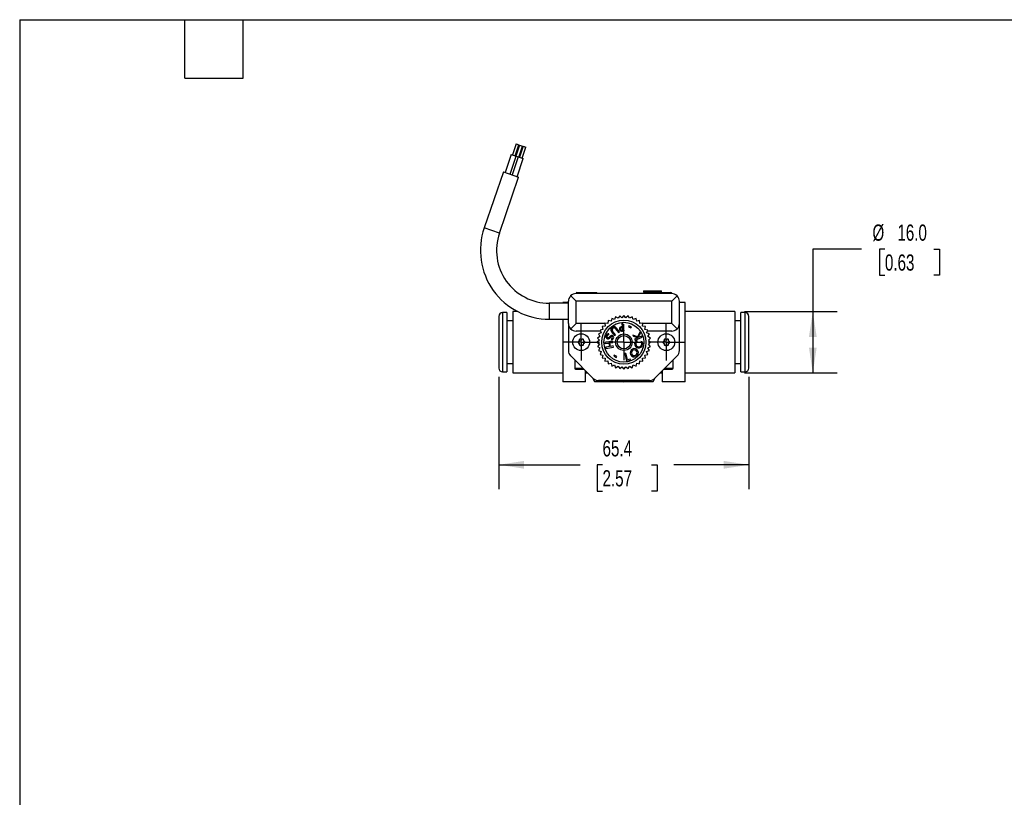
# Model space of a CAD drawing. Header units: millimetres. Extents: x 13 to 546, y 13 to 419.
# Tile 8 of 20: x 13 to 270, y 216 to 419. Entities that reach past the tile are written whole.
import ezdxf

# ---------------------------------------------------------------- set-up
doc = ezdxf.new("R2010")
doc.units = ezdxf.units.MM
doc.header["$LTSCALE"] = 2
doc.linetypes.add('SLD-Center', pattern=[19.05, 15.24, -1.27, 1.27, -1.27])
doc.linetypes.add('SLD-Solid', pattern=[0])
doc.layers.add('CENTER', color=40, linetype='SLD-Center')
doc.layers.add('DIMENSIONS', color=140, linetype='SLD-Solid', lineweight=25)
doc.layers.add('TEXT', color=140, linetype='SLD-Solid', lineweight=25)
doc.styles.add('SLDTEXTSTYLE0', font='TXT', dxfattribs={"width": 0.7})
doc.dimstyles.new('SLDDIMSTYLE2', dxfattribs={"dimtxt": 4.316016, "dimasz": 6.604, "dimexe": 0, "dimexo": 0.0625, "dimgap": 1.079004, "dimtad": 0, "dimtih": 1, "dimtoh": 1, "dimdec": 1, "dimrnd": 1e-09, "dimzin": 4, "dimdsep": 46, "dimtxsty": 'SLDTEXTSTYLE0', "dimsah": 1, "dimcen": 0.09, "dimadec": 0, "dimazin": 1, "dimtfac": 1, "dimtdec": 1, "dimtofl": 0, "dimtmove": 0, "dimatfit": 3, "dimfxl": 0, "dimfrac": 2, "dimtolj": 1, "dimtzin": 12, "dimarcsym": 0})
doc.dimstyles.new('SLDDIMSTYLE3', dxfattribs={"dimtxt": 4.316016, "dimasz": 6.604, "dimexe": 0, "dimexo": 0.0625, "dimgap": 1.079004, "dimtad": 0, "dimtih": 1, "dimtoh": 1, "dimdec": 1, "dimrnd": 1e-09, "dimzin": 12, "dimdsep": 46, "dimtxsty": 'SLDTEXTSTYLE0', "dimsah": 1, "dimcen": 0.09, "dimadec": 0, "dimazin": 3, "dimtfac": 1, "dimtdec": 1, "dimtofl": 0, "dimtmove": 0, "dimatfit": 3, "dimfxl": 0, "dimfrac": 2, "dimtolj": 1, "dimtzin": 12, "dimarcsym": 0})

# ---------------------------------------------------------------- blocks, each defined once
blk = doc.blocks.new('_D_12')
at = {"layer": 'DIMENSIONS'}
for p, q in [((232.75, 359.16), (220.05, 359.16)), ((220.05, 359.16), (220.05, 342.82)), ((238.91, 359.16), (237.46, 359.16)), ((237.46, 359.16), (237.46, 352.3)), ((251.74, 359.16), (253.19, 359.16)), ((253.19, 359.16), (253.19, 352.3)), ((237.46, 352.3), (238.91, 352.3)), ((253.19, 352.3), (251.74, 352.3)), ((202.2, 342.82), (226.4, 342.82)), ((220.05, 342.82), (220.05, 326.82)), ((202.2, 326.82), (226.4, 326.82))]:
    blk.add_line(p, q, dxfattribs=at)
for points in [[(220.05, 342.82), (219.04, 336.22), (221.07, 336.22)], [(220.05, 326.82), (221.07, 333.43), (219.04, 333.43)]]:
    blk.add_solid(points, dxfattribs=at)
at = {"layer": 'DIMENSIONS', "char_height": 4.233, "attachment_point": 1, "style": 'SLDTEXTSTYLE0'}
for s, insert in [('%%c', (235.65, 365.58)), ('16.0', (242.17, 365.58)), ('0.63', (238.91, 357.76))]:
    blk.add_mtext(s, dxfattribs=dict(at, insert=insert))
blk = doc.blocks.new('_D_13')
at = {"layer": 'DIMENSIONS'}
for p, q in [((137.96, 325.79), (137.96, 296.44)), ((203.36, 325.79), (203.36, 296.44)), ((137.96, 302.79), (159.24, 302.79)), ((165.08, 302.79), (163.64, 302.79)), ((163.64, 302.79), (163.64, 295.93)), ((177.91, 302.79), (179.36, 302.79)), ((179.36, 302.79), (179.36, 295.93)), ((203.36, 302.79), (183.76, 302.79)), ((163.64, 295.93), (165.08, 295.93)), ((179.36, 295.93), (177.91, 295.93))]:
    blk.add_line(p, q, dxfattribs=at)
for points in [[(137.96, 302.79), (144.57, 301.77), (144.57, 303.8)], [(203.36, 302.79), (196.76, 303.8), (196.76, 301.77)]]:
    blk.add_solid(points, dxfattribs=at)
at = {"layer": 'DIMENSIONS', "char_height": 4.233, "attachment_point": 1, "style": 'SLDTEXTSTYLE0'}
for s, insert in [('65.4', (165.08, 309.21)), ('2.57', (165.08, 301.38))]:
    blk.add_mtext(s, dxfattribs=dict(at, insert=insert))
blk = doc.blocks.new('SW_CENTERMARKSYMBOL_6')
at = {"layer": 'CENTER', "color": 0}
for p, q in [((0, 2.54), (0, 4.69)), ((-2.54, 0), (-4.69, 0)), ((0, 0), (-2.54, 0)), ((0, 0), (0, 2.54)), ((0, 0), (0, -2.54)), ((0, 0), (2.54, 0)), ((2.54, 0), (4.69, 0)), ((0, -2.54), (0, -4.69))]:
    blk.add_line(p, q, dxfattribs=at)
blk = doc.blocks.new('SW_CENTERMARKSYMBOL_7')
at = {"layer": 'CENTER', "color": 0}
for p, q in [((0, 2.54), (0, 4.74)), ((-2.54, 0), (-4.74, 0)), ((0, 0), (-2.54, 0)), ((0, 0), (0, 2.54)), ((0, 0), (0, -2.54)), ((0, 0), (2.54, 0)), ((2.54, 0), (4.74, 0)), ((0, -2.54), (0, -4.74))]:
    blk.add_line(p, q, dxfattribs=at)
blk = doc.blocks.new('SW_CENTERMARKSYMBOL_8')
at = {"layer": 'CENTER', "color": 0}
for p, q in [((0, 2.54), (0, 4.74)), ((-2.54, 0), (-4.74, 0)), ((0, 0), (-2.54, 0)), ((0, 0), (0, 2.54)), ((0, 0), (0, -2.54)), ((0, 0), (2.54, 0)), ((2.54, 0), (4.74, 0)), ((0, -2.54), (0, -4.74))]:
    blk.add_line(p, q, dxfattribs=at)

msp = doc.modelspace()

# ---------------------------------------------------------------- linework, layer by layer
for p, q in [((142.48, 386.64), (141.5, 383.8)), ((142.26, 383.54), (143.23, 386.38)), ((143.39, 386.32), (142.42, 383.48)), ((142.48, 386.64), (143.23, 386.38)), ((143.39, 386.32), (144.15, 386.06)), ((141.22, 383.9), (139.59, 379.17)), ((141.22, 383.9), (142.54, 383.44)), ((143.17, 383.22), (144.15, 386.06)), ((144.31, 386.01), (143.33, 383.17)), ((144.09, 382.91), (145.06, 385.75)), ((144.31, 386.01), (145.06, 385.75)), ((140.91, 378.71), (142.54, 383.44)), ((143.05, 383.27), (141.42, 378.54)), ((142.54, 383.44), (143.05, 383.27)), ((142.74, 378.08), (144.37, 382.81)), ((143.05, 383.27), (144.37, 382.81)), ((139.18, 379.31), (134.14, 364.68)), ((139.18, 379.31), (143.15, 377.94)), ((138.12, 363.32), (143.15, 377.94)), ((138.12, 363.32), (134.14, 364.68)), ((158.16, 347.62), (158.16, 347.52)), ((158.16, 347.62), (163.66, 347.62)), ((183.16, 347.52), (158.16, 347.52)), ((158.36, 347.82), (163.46, 347.82)), ((163.66, 347.52), (163.66, 347.62)), ((175.81, 348.22), (175.81, 347.97)), ((175.81, 348.22), (180.51, 348.22)), ((175.81, 347.97), (176.26, 347.52)), ((175.81, 347.97), (180.51, 347.97)), ((180.06, 347.52), (180.51, 347.97)), ((180.16, 347.62), (183.16, 347.62)), ((180.36, 347.82), (182.96, 347.82)), ((180.51, 347.97), (180.51, 348.22)), ((183.16, 347.52), (183.16, 347.62)), ((156.16, 345.02), (151.16, 345.02)), ((151.16, 345.02), (151.16, 340.82)), ((154.66, 345.17), (154.66, 345.02)), ((156.16, 345.17), (154.66, 345.17)), ((156.16, 339.72), (156.16, 345.52)), ((158.16, 345.52), (156.75, 346.94)), ((157.82, 347.49), (157.84, 347.5)), ((158.16, 339.72), (158.16, 345.52)), ((183.16, 345.52), (158.16, 345.52)), ((184.58, 346.94), (183.16, 345.52)), ((183.16, 339.72), (183.16, 345.52)), ((183.49, 347.5), (183.5, 347.49)), ((185.16, 339.72), (185.16, 345.52)), ((186.66, 345.17), (185.16, 345.17)), ((186.66, 324.47), (186.66, 345.17)), ((140.06, 342.57), (138.96, 342.57)), ((138.96, 342.57), (138.96, 327.07)), ((140.06, 342.57), (140.06, 327.07)), ((142.92, 342.82), (141.66, 342.82)), ((141.66, 342.82), (141.66, 326.82)), ((199.66, 342.82), (186.66, 342.82)), ((199.66, 342.82), (199.66, 326.82)), ((202.36, 342.57), (201.26, 342.57)), ((201.26, 327.07), (201.26, 342.57)), ((202.36, 327.07), (202.36, 342.57)), ((137.96, 341.57), (137.96, 341.49)), ((137.96, 341.31), (137.96, 328.33)), ((141.66, 340.42), (140.06, 340.42)), ((151.16, 340.82), (156.16, 340.82)), ((154.66, 340.82), (154.66, 324.47)), ((166.55, 340.49), (166.49, 339.71)), ((167.3, 340.3), (166.55, 340.49)), ((167.49, 341.06), (167.3, 340.3)), ((168.2, 340.76), (167.49, 341.06)), ((168.5, 341.48), (168.2, 340.76)), ((169.16, 341.07), (168.5, 341.48)), ((169.57, 341.74), (169.16, 341.07)), ((170.16, 341.23), (169.57, 341.74)), ((170.66, 341.82), (170.16, 341.23)), ((171.17, 341.23), (170.66, 341.82)), ((171.76, 341.74), (171.17, 341.23)), ((172.16, 341.07), (171.76, 341.74)), ((172.83, 341.48), (172.16, 341.07)), ((173.12, 340.76), (172.83, 341.48)), ((173.84, 341.06), (173.12, 340.76)), ((174.02, 340.3), (173.84, 341.06)), ((174.78, 340.49), (174.02, 340.3)), ((174.84, 339.71), (174.78, 340.49)), ((201.26, 340.42), (199.66, 340.42)), ((203.36, 341.49), (203.36, 341.57)), ((203.36, 328.33), (203.36, 341.31)), ((156.16, 339.72), (156.16, 332.65)), ((156.75, 338.31), (158.16, 339.72)), ((165.72, 339.72), (158.16, 339.72)), ((164.54, 337.72), (158.16, 337.72)), ((164.72, 337.28), (164.01, 336.99)), ((165.18, 338.18), (164.43, 338)), ((164.43, 338), (164.72, 337.28)), ((165.77, 339), (165, 338.94)), ((165, 338.94), (165.18, 338.18)), ((165.71, 339.77), (165.77, 339)), ((166.49, 339.71), (165.71, 339.77)), ((167.45, 337.51), (168.22, 336.55)), ((168.48, 336.75), (167.71, 337.72)), ((168.45, 338.31), (169.22, 337.34)), ((169.48, 337.55), (168.71, 338.51)), ((169.22, 337.34), (169.48, 337.55)), ((170.43, 339.79), (170.13, 339.74)), ((170.13, 339.74), (170.25, 338.88)), ((170.38, 338.03), (170.29, 338.62)), ((170.29, 337.75), (170.72, 337.81)), ((170.72, 337.81), (170.43, 339.79)), ((171.94, 339.13), (171.84, 338.88)), ((171.84, 338.88), (172.51, 338.61)), ((172.61, 338.87), (171.94, 339.13)), ((172.51, 338.61), (172.61, 338.87)), ((174.88, 337.53), (174.21, 336.25)), ((175.61, 339.77), (174.84, 339.71)), ((175.02, 337.18), (174.88, 337.53)), ((175.55, 339), (175.61, 339.77)), ((176.33, 338.94), (175.55, 339)), ((183.16, 339.72), (175.61, 339.72)), ((176.15, 338.18), (176.33, 338.94)), ((176.9, 338), (176.15, 338.18)), ((176.6, 337.28), (176.9, 338)), ((177.32, 336.99), (176.6, 337.28)), ((183.16, 337.72), (176.79, 337.72)), ((183.16, 339.72), (184.58, 338.31)), ((185.16, 332.65), (185.16, 339.72)), ((164.25, 335.33), (163.66, 334.82)), ((163.66, 334.82), (164.25, 334.32)), ((164.41, 336.32), (163.75, 335.92)), ((163.75, 335.92), (164.25, 335.33)), ((164.01, 336.99), (164.41, 336.32)), ((167.68, 335.1), (165.71, 334.76)), ((165.71, 334.76), (165.76, 334.45)), ((166.7, 336.71), (166.7, 337.01)), ((167.05, 336.38), (166.87, 336.19)), ((166.96, 334.66), (167.73, 334.79)), ((167.13, 333.71), (166.96, 334.66)), ((167.02, 335.92), (167.22, 336.14)), ((167.41, 335.71), (167.44, 335.43)), ((167.73, 334.79), (167.68, 335.1)), ((168.22, 336.55), (168.48, 336.75)), ((173.04, 336.68), (173.17, 336.36)), ((174.21, 336.25), (173.04, 336.68)), ((173.17, 336.36), (174.27, 335.99)), ((174.27, 335.99), (173.46, 335.66)), ((173.46, 335.66), (173.58, 335.37)), ((173.58, 335.37), (175.45, 336.14)), ((174.17, 335.14), (173.84, 335.19)), ((174.15, 335.12), (174.17, 335.14)), ((174.35, 336.02), (175.02, 337.18)), ((175.33, 336.42), (174.35, 336.02)), ((175.45, 334.92), (175.11, 334.97)), ((175.45, 336.14), (175.33, 336.42)), ((176.92, 336.32), (177.32, 336.99)), ((177.58, 335.92), (176.92, 336.32)), ((177.07, 335.33), (177.58, 335.92)), ((177.66, 334.82), (177.07, 335.33)), ((177.07, 334.32), (177.66, 334.82)), ((164.25, 334.32), (163.75, 333.73)), ((163.75, 333.73), (164.41, 333.32)), ((164.41, 333.32), (164.01, 332.66)), ((164.01, 332.66), (164.72, 332.36)), ((164.72, 332.36), (164.43, 331.64)), ((165.76, 334.45), (166.71, 334.61)), ((166.87, 333.66), (165.92, 333.5)), ((165.92, 333.5), (165.98, 333.19)), ((165.98, 333.19), (167.95, 333.54)), ((166.71, 334.61), (166.87, 333.66)), ((167.9, 333.84), (167.13, 333.71)), ((167.95, 333.54), (167.9, 333.84)), ((176.6, 332.36), (177.32, 332.66)), ((176.9, 331.64), (176.6, 332.36)), ((176.92, 333.32), (177.58, 333.73)), ((177.32, 332.66), (176.92, 333.32)), ((177.58, 333.73), (177.07, 334.32)), ((156.75, 331.24), (162.58, 325.41)), ((157.81, 330.17), (157.81, 328.02)), ((164.43, 331.64), (165.18, 331.46)), ((165.18, 331.46), (165, 330.71)), ((165, 330.71), (165.77, 330.65)), ((165.77, 330.65), (165.71, 329.87)), ((165.71, 329.87), (166.49, 329.93)), ((166.49, 329.93), (166.55, 329.16)), ((168.16, 331.44), (168.02, 331.21)), ((168.02, 331.21), (168.64, 330.83)), ((168.78, 331.07), (168.16, 331.44)), ((168.64, 330.83), (168.78, 331.07)), ((171.2, 331.91), (170.9, 331.84)), ((170.9, 331.84), (171.33, 329.89)), ((171.58, 330.22), (171.2, 331.91)), ((171.33, 329.89), (172.36, 330.12)), ((172.3, 330.38), (171.58, 330.22)), ((172.36, 330.12), (172.3, 330.38)), ((174.78, 329.16), (174.84, 329.93)), ((174.84, 329.93), (175.61, 329.87)), ((175.55, 330.65), (176.33, 330.71)), ((175.61, 329.87), (175.55, 330.65)), ((176.15, 331.46), (176.9, 331.64)), ((176.33, 330.71), (176.15, 331.46)), ((178.75, 325.41), (184.58, 331.24)), ((183.51, 328.02), (183.51, 330.17)), ((137.96, 328.15), (137.96, 328.07)), ((138.96, 327.07), (140.06, 327.07)), ((140.06, 329.22), (141.66, 329.22)), ((157.81, 328.02), (159.96, 328.02)), ((158.01, 327.82), (160.16, 327.82)), ((160.66, 324.47), (160.66, 327.32)), ((166.55, 329.16), (167.3, 329.34)), ((167.3, 329.34), (167.49, 328.59)), ((167.49, 328.59), (168.2, 328.88)), ((168.2, 328.88), (168.5, 328.17)), ((168.5, 328.17), (169.16, 328.57)), ((169.16, 328.57), (169.57, 327.91)), ((169.57, 327.91), (170.16, 328.41)), ((170.16, 328.41), (170.66, 327.82)), ((170.66, 327.82), (171.17, 328.41)), ((171.17, 328.41), (171.76, 327.91)), ((171.76, 327.91), (172.16, 328.57)), ((172.16, 328.57), (172.83, 328.17)), ((172.83, 328.17), (173.12, 328.88)), ((173.12, 328.88), (173.84, 328.59)), ((173.84, 328.59), (174.02, 329.34)), ((174.02, 329.34), (174.78, 329.16)), ((180.66, 327.32), (180.66, 324.47)), ((181.16, 327.82), (183.31, 327.82)), ((181.36, 328.02), (183.51, 328.02)), ((199.66, 329.22), (201.26, 329.22)), ((201.26, 327.07), (202.36, 327.07)), ((203.36, 328.07), (203.36, 328.15)), ((141.66, 326.82), (154.66, 326.82)), ((160.66, 324.47), (154.66, 324.47)), ((160.66, 326.82), (161.16, 326.82)), ((162.47, 325.52), (163.01, 324.57)), ((163.01, 324.57), (164.98, 324.57)), ((177.34, 324.82), (163.99, 324.82)), ((164.83, 324.82), (164.98, 324.57)), ((164.98, 324.57), (176.35, 324.57)), ((176.35, 324.57), (176.49, 324.82)), ((176.35, 324.57), (178.31, 324.57)), ((178.31, 324.57), (178.86, 325.52)), ((180.16, 326.82), (180.66, 326.82)), ((186.66, 324.47), (180.66, 324.47)), ((186.66, 326.82), (199.66, 326.82))]:
    msp.add_line(p, q)
for centre, radius in [((170.66, 334.82), 5.77), ((170.66, 334.82), 5.2), ((159.51, 334.82), 2.2), ((170.66, 334.82), 2.15), ((170.66, 334.82), 1.75), ((181.76, 334.82), 2.2)]:
    msp.add_circle(centre, radius)
for centre, radius, start, end in [((151.16, 358.82), 18, 161, 270), ((151.16, 358.82), 13.8, 161, 270), ((158.16, 345.52), 2, 90, 135), ((158.36, 347.62), 0.2, 90, 180), ((163.46, 347.62), 0.2, 0, 90), ((182.96, 347.62), 0.2, 0, 90), ((183.16, 345.52), 2, 45, 90), ((158.16, 345.52), 2, 135, 180), ((183.16, 345.52), 2, 0, 45), ((138.96, 341.57), 1, 90, 180), ((202.36, 341.57), 1, 0, 90), ((158.16, 339.72), 2, 180, 225), ((158.16, 339.72), 2, 225, 270), ((167.96, 338.03), 0.726, 143.0352, 226.1363), ((168.29, 337.76), 1.16, 106.8205, 141.9259), ((168.04, 338.07), 0.484, 159.9784, 227.0548), ((168.15, 337.93), 0.641, 98.5868, 151.1989), ((168.07, 338.12), 0.754, 31.2843, 98.5908), ((168.07, 338.46), 0.1, 80.5028, 99.4972), ((167.98, 338.01), 0.563, 32.1786, 79.094), ((170.07, 338.28), 0.588, 137.59, 239.0795), ((170.23, 337.91), 0.973, 88.9925, 127.989), ((170.07, 338.63), 0.907, 250.4009, 283.6316), ((170.01, 338.32), 0.231, 106.9058, 187.2077), ((170.06, 338.28), 0.28, 177.7024, 272.2976), ((170.46, 337.02), 1.61, 96.1731, 108.7434), ((170.08, 339.63), 1.64, 269.7886, 280.4292), ((183.16, 339.72), 2, 270, 315), ((183.16, 339.72), 2, 315, 0), ((166.63, 336.35), 0.675, 98.7413, 185.7682), ((166.55, 336.3), 0.591, 182.0041, 234.0889), ((166.56, 336.29), 0.59, 233.0214, 321.2459), ((166.61, 336.35), 0.374, 74.6765, 196.1926), ((166.55, 336.33), 0.315, 195.3943, 299.3305), ((166.59, 336.19), 0.825, 81.8487, 94.3117), ((166.41, 336.59), 0.613, 299.1504, 318.8518), ((167.49, 336.04), 0.554, 46.8798, 141.9606), ((167.63, 335.8), 0.531, 115.3425, 139.9184), ((167.49, 336.06), 0.238, 9.8993, 111.841), ((167.35, 336.07), 0.372, 278.2467, 3.3668), ((167.42, 335.99), 0.555, 272.319, 329.7559), ((167.4, 336.05), 0.606, 324.9061, 39.7622), ((174.53, 334.38), 1.06, 130.2603, 30.1678), ((174.54, 334.43), 0.795, 118.8396, 43.5156), ((181.76, 334.82), 0.88, 172.3077, 187.6923), ((181.76, 334.82), 0.65, 145.6426, 154.3574), ((181.76, 334.82), 0.88, 112.3077, 127.6923), ((181.76, 334.82), 0.65, 85.6426, 94.3574), ((181.76, 334.82), 0.88, 52.3077, 67.6923), ((181.76, 334.82), 0.65, 25.6426, 34.3574), ((181.76, 334.82), 0.88, 352.3077, 7.6923), ((158.16, 332.65), 2, 180, 225), ((173.4, 332.06), 1.09, 51.0646, 228.6786), ((173.42, 332.04), 0.77, 52.3124, 225.442), ((173.36, 332.09), 1.09, 231.0646, 48.6786), ((173.35, 332.1), 0.77, 232.3124, 45.442), ((181.76, 334.82), 0.65, 205.6426, 214.3574), ((181.76, 334.82), 0.88, 232.3077, 247.6923), ((181.76, 334.82), 0.65, 265.6426, 274.3574), ((181.76, 334.82), 0.88, 292.3077, 307.6923), ((181.76, 334.82), 0.65, 325.6426, 334.3574), ((183.16, 332.65), 2, 315, 0), ((138.96, 328.07), 1, 180, 270), ((158.01, 328.02), 0.2, 180, 270), ((183.31, 328.02), 0.2, 270, 0), ((202.36, 328.07), 1, 270, 0), ((163.99, 326.82), 2, 225, 270), ((170.66, 334.82), 10.31, 263.6033, 276.3967), ((177.34, 326.82), 2, 270, 315)]:
    msp.add_arc(centre, radius, start, end)
for points in [[(137.98, 341.49), (137.97, 341.43), (137.96, 341.37), (137.96, 341.31)], [(203.36, 341.31), (203.36, 341.37), (203.36, 341.43), (203.35, 341.49)], [(158.69, 334.94), (158.68, 334.86), (158.68, 334.78), (158.69, 334.7)], [(158.9, 335.05), (158.86, 335.04), (158.82, 335.03), (158.77, 335.03)], [(159.03, 335.19), (159.01, 335.16), (158.99, 335.13), (158.98, 335.1)], [(158.99, 335.41), (159.01, 335.36), (159.02, 335.32), (159.04, 335.28)], [(159.23, 335.64), (159.16, 335.61), (159.09, 335.57), (159.03, 335.52)], [(159.43, 335.51), (159.4, 335.54), (159.37, 335.57), (159.34, 335.61)], [(159.61, 335.47), (159.58, 335.47), (159.55, 335.47), (159.51, 335.47)], [(159.78, 335.61), (159.75, 335.57), (159.73, 335.54), (159.7, 335.51)], [(160.1, 335.52), (160.04, 335.57), (159.97, 335.61), (159.9, 335.64)], [(160.09, 335.28), (160.1, 335.32), (160.12, 335.36), (160.13, 335.41)], [(160.15, 335.1), (160.14, 335.13), (160.12, 335.16), (160.1, 335.19)], [(160.35, 335.03), (160.31, 335.03), (160.27, 335.04), (160.22, 335.05)], [(160.44, 334.7), (160.45, 334.78), (160.45, 334.86), (160.44, 334.94)], [(181.1, 335.05), (181.06, 335.04), (181.02, 335.03), (180.97, 335.03)], [(181.19, 335.41), (181.21, 335.36), (181.22, 335.32), (181.24, 335.28)], [(181.63, 335.51), (181.6, 335.54), (181.57, 335.57), (181.54, 335.61)], [(181.98, 335.61), (181.95, 335.57), (181.93, 335.54), (181.9, 335.51)], [(182.29, 335.28), (182.3, 335.32), (182.32, 335.36), (182.33, 335.41)], [(182.55, 335.03), (182.51, 335.03), (182.47, 335.04), (182.42, 335.05)], [(158.77, 334.62), (158.82, 334.61), (158.86, 334.6), (158.9, 334.6)], [(158.98, 334.54), (158.99, 334.51), (159.01, 334.48), (159.03, 334.46)], [(159.04, 334.37), (159.02, 334.32), (159.01, 334.28), (158.99, 334.24)], [(159.03, 334.13), (159.09, 334.08), (159.16, 334.04), (159.23, 334.01)], [(159.34, 334.04), (159.37, 334.07), (159.4, 334.1), (159.43, 334.14)], [(159.51, 334.17), (159.55, 334.17), (159.58, 334.17), (159.61, 334.17)], [(159.7, 334.14), (159.73, 334.1), (159.75, 334.07), (159.78, 334.04)], [(159.9, 334.01), (159.97, 334.04), (160.04, 334.08), (160.1, 334.13)], [(160.13, 334.24), (160.12, 334.28), (160.1, 334.32), (160.09, 334.37)], [(160.1, 334.46), (160.12, 334.48), (160.14, 334.51), (160.15, 334.54)], [(160.22, 334.6), (160.27, 334.6), (160.31, 334.61), (160.35, 334.62)], [(180.97, 334.62), (181.02, 334.61), (181.06, 334.6), (181.1, 334.6)], [(181.24, 334.37), (181.22, 334.32), (181.21, 334.28), (181.19, 334.24)], [(181.54, 334.04), (181.57, 334.07), (181.6, 334.1), (181.63, 334.14)], [(181.9, 334.14), (181.93, 334.1), (181.95, 334.07), (181.98, 334.04)], [(182.33, 334.24), (182.32, 334.28), (182.3, 334.32), (182.29, 334.37)], [(182.42, 334.6), (182.47, 334.6), (182.51, 334.61), (182.55, 334.62)], [(137.96, 328.33), (137.96, 328.27), (137.97, 328.21), (137.98, 328.15)], [(203.35, 328.15), (203.36, 328.21), (203.36, 328.27), (203.36, 328.33)]]:
    msp.add_open_spline(points, degree=3)
for points, knots in [([(137.96, 341.49), (137.96, 341.49), (137.96, 341.49), (137.97, 341.49), (137.98, 341.49)], [0, 0, 0, 0, 0.5024433, 1, 1, 1, 1]), ([(203.35, 341.49), (203.35, 341.49), (203.36, 341.49), (203.36, 341.49), (203.36, 341.49), (203.36, 341.49)], [0, 0, 0, 0, 0.33131, 0.664352, 1, 1, 1, 1]), ([(158.77, 335.03), (158.76, 335.02), (158.75, 335.02), (158.72, 335), (158.71, 334.98), (158.7, 334.96), (158.69, 334.95), (158.69, 334.94)], [0, 0, 0, 0, 0.232474, 0.448578, 0.648425, 0.832165, 1, 1, 1, 1]), ([(158.69, 334.7), (158.69, 334.7), (158.7, 334.68), (158.71, 334.65), (158.74, 334.63), (158.76, 334.62), (158.77, 334.62)], [0, 0, 0, 0, 0.212361, 0.44961, 0.712081, 1, 1, 1, 1]), ([(158.9, 335.05), (158.91, 335.05), (158.93, 335.05), (158.95, 335.07), (158.97, 335.08), (158.97, 335.1), (158.98, 335.1)], [0, 0, 0, 0, 0.250772, 0.500047, 0.751426, 1, 1, 1, 1]), ([(159.03, 335.52), (159.02, 335.51), (159.01, 335.5), (158.99, 335.47), (158.98, 335.44), (158.99, 335.42), (158.99, 335.41)], [0, 0, 0, 0, 0.207581, 0.443254, 0.707329, 1, 1, 1, 1]), ([(159.03, 335.19), (159.03, 335.2), (159.04, 335.21), (159.04, 335.23), (159.05, 335.26), (159.04, 335.27), (159.04, 335.28)], [0, 0, 0, 0, 0.248392, 0.499918, 0.748831, 1, 1, 1, 1]), ([(159.34, 335.61), (159.34, 335.62), (159.32, 335.63), (159.3, 335.64), (159.27, 335.64), (159.25, 335.64), (159.24, 335.64), (159.23, 335.64)], [0, 0, 0, 0, 0.228755, 0.442947, 0.642739, 0.828336, 1, 1, 1, 1]), ([(159.43, 335.51), (159.44, 335.5), (159.45, 335.49), (159.47, 335.48), (159.49, 335.47), (159.51, 335.47), (159.51, 335.47)], [0, 0, 0, 0, 0.250479, 0.500057, 0.751419, 1, 1, 1, 1]), ([(159.61, 335.47), (159.62, 335.47), (159.64, 335.47), (159.66, 335.48), (159.68, 335.49), (159.69, 335.5), (159.7, 335.51)], [0, 0, 0, 0, 0.248289, 0.499887, 0.748827, 1, 1, 1, 1]), ([(159.9, 335.64), (159.89, 335.64), (159.87, 335.65), (159.84, 335.64), (159.81, 335.63), (159.79, 335.62), (159.78, 335.61)], [0, 0, 0, 0, 0.208001, 0.443753, 0.707664, 1, 1, 1, 1]), ([(160.09, 335.28), (160.09, 335.27), (160.08, 335.26), (160.08, 335.23), (160.09, 335.21), (160.1, 335.2), (160.1, 335.19)], [0, 0, 0, 0, 0.250572, 0.500118, 0.751536, 1, 1, 1, 1]), ([(160.13, 335.41), (160.14, 335.41), (160.14, 335.43), (160.14, 335.46), (160.13, 335.48), (160.12, 335.5), (160.11, 335.51), (160.1, 335.52)], [0, 0, 0, 0, 0.229135, 0.443474, 0.643217, 0.828618, 1, 1, 1, 1]), ([(160.15, 335.1), (160.15, 335.1), (160.16, 335.08), (160.18, 335.07), (160.2, 335.05), (160.21, 335.05), (160.22, 335.05)], [0, 0, 0, 0, 0.248311, 0.499845, 0.749091, 1, 1, 1, 1]), ([(160.44, 334.94), (160.43, 334.95), (160.43, 334.97), (160.41, 334.99), (160.39, 335.02), (160.37, 335.02), (160.35, 335.03)], [0, 0, 0, 0, 0.212379, 0.449505, 0.711919, 1, 1, 1, 1]), ([(160.35, 334.62), (160.36, 334.62), (160.38, 334.63), (160.4, 334.64), (160.42, 334.66), (160.43, 334.68), (160.43, 334.7), (160.44, 334.7)], [0, 0, 0, 0, 0.23262, 0.448716, 0.648472, 0.832128, 1, 1, 1, 1]), ([(180.97, 335.03), (180.96, 335.02), (180.95, 335.02), (180.92, 335), (180.91, 334.98), (180.9, 334.96), (180.89, 334.95), (180.89, 334.94)], [0, 0, 0, 0, 0.232444, 0.448494, 0.648296, 0.832046, 1, 1, 1, 1]), ([(180.89, 334.7), (180.89, 334.7), (180.9, 334.68), (180.91, 334.65), (180.94, 334.63), (180.96, 334.62), (180.97, 334.62)], [0, 0, 0, 0, 0.212488, 0.449717, 0.71212, 1, 1, 1, 1]), ([(181.1, 335.05), (181.11, 335.05), (181.13, 335.05), (181.15, 335.07), (181.17, 335.08), (181.17, 335.1), (181.18, 335.1)], [0, 0, 0, 0, 0.250825, 0.500089, 0.751536, 1, 1, 1, 1]), ([(181.23, 335.52), (181.22, 335.51), (181.2, 335.5), (181.19, 335.47), (181.18, 335.44), (181.19, 335.42), (181.19, 335.41)], [0, 0, 0, 0, 0.212488, 0.449717, 0.71212, 1, 1, 1, 1]), ([(181.23, 335.19), (181.23, 335.2), (181.24, 335.21), (181.24, 335.23), (181.25, 335.26), (181.24, 335.27), (181.24, 335.28)], [0, 0, 0, 0, 0.248424, 0.499891, 0.7491439, 1, 1, 1, 1]), ([(181.54, 335.61), (181.54, 335.62), (181.52, 335.63), (181.5, 335.64), (181.47, 335.64), (181.45, 335.64), (181.44, 335.64), (181.43, 335.64)], [0, 0, 0, 0, 0.232444, 0.448494, 0.648296, 0.832046, 1, 1, 1, 1]), ([(181.63, 335.51), (181.64, 335.5), (181.65, 335.49), (181.67, 335.48), (181.69, 335.47), (181.71, 335.47), (181.71, 335.47)], [0, 0, 0, 0, 0.250815, 0.500075, 0.751531, 1, 1, 1, 1]), ([(181.81, 335.47), (181.82, 335.47), (181.84, 335.47), (181.86, 335.48), (181.88, 335.49), (181.89, 335.5), (181.9, 335.51)], [0, 0, 0, 0, 0.248432, 0.499907, 0.749152, 1, 1, 1, 1]), ([(182.1, 335.64), (182.09, 335.64), (182.07, 335.65), (182.04, 335.64), (182.01, 335.63), (181.99, 335.62), (181.98, 335.61)], [0, 0, 0, 0, 0.212488, 0.449717, 0.71212, 1, 1, 1, 1]), ([(182.29, 335.28), (182.29, 335.27), (182.28, 335.26), (182.28, 335.23), (182.29, 335.21), (182.3, 335.2), (182.3, 335.19)], [0, 0, 0, 0, 0.2508239, 0.5000908, 0.7515381, 1, 1, 1, 1]), ([(182.33, 335.41), (182.34, 335.41), (182.34, 335.43), (182.34, 335.46), (182.33, 335.48), (182.32, 335.5), (182.31, 335.51), (182.3, 335.52)], [0, 0, 0, 0, 0.232444, 0.448494, 0.648296, 0.832046, 1, 1, 1, 1]), ([(182.35, 335.1), (182.35, 335.1), (182.36, 335.08), (182.38, 335.07), (182.4, 335.05), (182.41, 335.05), (182.42, 335.05)], [0, 0, 0, 0, 0.248427, 0.499893, 0.749143, 1, 1, 1, 1]), ([(182.64, 334.94), (182.63, 334.95), (182.63, 334.97), (182.61, 334.99), (182.59, 335.02), (182.57, 335.02), (182.55, 335.03)], [0, 0, 0, 0, 0.212488, 0.449717, 0.71212, 1, 1, 1, 1]), ([(182.55, 334.62), (182.56, 334.62), (182.58, 334.63), (182.6, 334.64), (182.62, 334.66), (182.63, 334.68), (182.63, 334.7), (182.64, 334.7)], [0, 0, 0, 0, 0.232444, 0.448494, 0.648296, 0.832046, 1, 1, 1, 1]), ([(158.98, 334.54), (158.97, 334.55), (158.97, 334.56), (158.95, 334.58), (158.93, 334.59), (158.91, 334.59), (158.9, 334.6)], [0, 0, 0, 0, 0.2485373, 0.499936, 0.7491952, 1, 1, 1, 1]), ([(158.99, 334.24), (158.99, 334.23), (158.99, 334.21), (158.99, 334.18), (159, 334.16), (159.01, 334.14), (159.02, 334.13), (159.03, 334.13)], [0, 0, 0, 0, 0.236541, 0.454691, 0.654549, 0.836254, 1, 1, 1, 1]), ([(159.04, 334.37), (159.04, 334.37), (159.05, 334.39), (159.04, 334.41), (159.04, 334.44), (159.03, 334.45), (159.03, 334.46)], [0, 0, 0, 0, 0.251136, 0.500064, 0.751571, 1, 1, 1, 1]), ([(159.23, 334.01), (159.24, 334.01), (159.25, 334), (159.27, 334), (159.31, 334.01), (159.33, 334.03), (159.34, 334.04)], [0, 0, 0, 0, 0.151525, 0.308442, 0.628183, 1, 1, 1, 1]), ([(159.51, 334.17), (159.51, 334.17), (159.5, 334.18), (159.47, 334.17), (159.45, 334.16), (159.44, 334.14), (159.43, 334.14)], [0, 0, 0, 0, 0.0065255, 0.5015023, 0.7502805, 1, 1, 1, 1]), ([(159.7, 334.14), (159.69, 334.14), (159.68, 334.16), (159.66, 334.17), (159.64, 334.17), (159.62, 334.17), (159.61, 334.17)], [0, 0, 0, 0, 0.251139, 0.500094, 0.751674, 1, 1, 1, 1]), ([(159.78, 334.04), (159.79, 334.03), (159.8, 334.02), (159.82, 334.01), (159.84, 334), (159.86, 334), (159.88, 334), (159.89, 334.01), (159.9, 334.01)], [0, 0, 0, 0, 0.187314, 0.354182, 0.500633, 0.693296, 0.850092, 1, 1, 1, 1]), ([(160.1, 334.46), (160.1, 334.45), (160.09, 334.44), (160.08, 334.41), (160.08, 334.39), (160.09, 334.37), (160.09, 334.37)], [0, 0, 0, 0, 0.2484254, 0.499864, 0.7493963, 1, 1, 1, 1]), ([(160.1, 334.13), (160.11, 334.13), (160.12, 334.15), (160.14, 334.17), (160.14, 334.21), (160.14, 334.23), (160.13, 334.24)], [0, 0, 0, 0, 0.216482, 0.454959, 0.715993, 1, 1, 1, 1]), ([(160.22, 334.6), (160.21, 334.59), (160.2, 334.59), (160.18, 334.58), (160.16, 334.56), (160.15, 334.55), (160.15, 334.54)], [0, 0, 0, 0, 0.2508781, 0.5001373, 0.7516507, 1, 1, 1, 1]), ([(181.18, 334.54), (181.17, 334.55), (181.17, 334.56), (181.15, 334.58), (181.13, 334.59), (181.11, 334.59), (181.1, 334.6)], [0, 0, 0, 0, 0.248427, 0.499893, 0.749143, 1, 1, 1, 1]), ([(181.19, 334.24), (181.19, 334.23), (181.19, 334.21), (181.19, 334.18), (181.2, 334.16), (181.21, 334.14), (181.22, 334.13), (181.23, 334.13)], [0, 0, 0, 0, 0.232444, 0.448494, 0.648296, 0.832046, 1, 1, 1, 1]), ([(181.24, 334.37), (181.24, 334.37), (181.25, 334.39), (181.24, 334.41), (181.24, 334.44), (181.23, 334.45), (181.23, 334.46)], [0, 0, 0, 0, 0.250824, 0.500091, 0.751538, 1, 1, 1, 1]), ([(181.43, 334.01), (181.44, 334.01), (181.45, 334), (181.47, 334), (181.51, 334.01), (181.53, 334.03), (181.54, 334.04)], [0, 0, 0, 0, 0.151313, 0.308215, 0.624391, 1, 1, 1, 1]), ([(181.71, 334.17), (181.71, 334.17), (181.69, 334.17), (181.67, 334.17), (181.65, 334.16), (181.64, 334.14), (181.63, 334.14)], [0, 0, 0, 0, 0.2484324, 0.4999065, 0.7491517, 1, 1, 1, 1]), ([(181.9, 334.14), (181.89, 334.14), (181.88, 334.16), (181.86, 334.17), (181.84, 334.17), (181.82, 334.17), (181.81, 334.17)], [0, 0, 0, 0, 0.250815, 0.500075, 0.751531, 1, 1, 1, 1]), ([(181.98, 334.04), (181.99, 334.03), (182, 334.02), (182.02, 334.01), (182.04, 334), (182.06, 334), (182.08, 334), (182.09, 334.01), (182.1, 334.01)], [0, 0, 0, 0, 0.184365, 0.35121, 0.500578, 0.693075, 0.84932, 1, 1, 1, 1]), ([(182.3, 334.46), (182.3, 334.45), (182.29, 334.44), (182.28, 334.41), (182.28, 334.39), (182.29, 334.37), (182.29, 334.37)], [0, 0, 0, 0, 0.248424, 0.499891, 0.749144, 1, 1, 1, 1]), ([(182.3, 334.13), (182.31, 334.13), (182.32, 334.15), (182.34, 334.17), (182.34, 334.21), (182.34, 334.23), (182.33, 334.24)], [0, 0, 0, 0, 0.212488, 0.449717, 0.71212, 1, 1, 1, 1]), ([(182.42, 334.6), (182.41, 334.59), (182.4, 334.59), (182.38, 334.58), (182.36, 334.56), (182.35, 334.55), (182.35, 334.54)], [0, 0, 0, 0, 0.250825, 0.5000894, 0.7515356, 1, 1, 1, 1]), ([(137.98, 328.15), (137.98, 328.15), (137.97, 328.15), (137.96, 328.15), (137.96, 328.15), (137.96, 328.15)], [0, 0, 0, 0, 0.33131, 0.664352, 1, 1, 1, 1]), ([(203.36, 328.15), (203.36, 328.15), (203.36, 328.15), (203.35, 328.15), (203.35, 328.15)], [0, 0, 0, 0, 0.5024433, 1, 1, 1, 1])]:
    msp.add_open_spline(points, degree=3, knots=knots)
at = {"layer": 'TEXT'}
for p, q in [((12.7, 419.1), (546.1, 419.1)), ((12.7, 419.1), (12.7, 12.7)), ((55.88, 403.86), (55.88, 419.1)), ((71.12, 403.86), (71.12, 419.1)), ((55.88, 403.86), (71.12, 403.86))]:
    msp.add_line(p, q, dxfattribs=at)

# ---------------------------------------------------------------- block references
at = {"layer": 'CENTER'}
for name, p in [('SW_CENTERMARKSYMBOL_8', (159.51, 334.82)), ('SW_CENTERMARKSYMBOL_6', (170.66, 334.82)), ('SW_CENTERMARKSYMBOL_7', (181.76, 334.82))]:
    msp.add_blockref(name, p, dxfattribs=at)

# ---------------------------------------------------------------- dimensions: what is measured, and where the dimension line sits
at = {"layer": 'DIMENSIONS'}
dim = msp.add_linear_dim(base=(220.05, 326.82), p1=(199.66, 342.82), p2=(199.66, 326.82), angle=90, text='%%c<>', dimstyle='SLDDIMSTYLE2', dxfattribs=at)
dim.commit()
dim.dimension.update_dxf_attribs({"geometry": '_D_12', "text_midpoint": (220.05, 359.16), "dimtype": 160})
dim = msp.add_linear_dim(base=(137.96, 302.79), p1=(203.36, 328.33), p2=(137.96, 328.33), dimstyle='SLDDIMSTYLE3', dxfattribs=at)
dim.commit()
dim.dimension.update_dxf_attribs({"geometry": '_D_13', "text_midpoint": (171.5, 302.79), "dimtype": 160})

doc.saveas('drawing.dxf')
